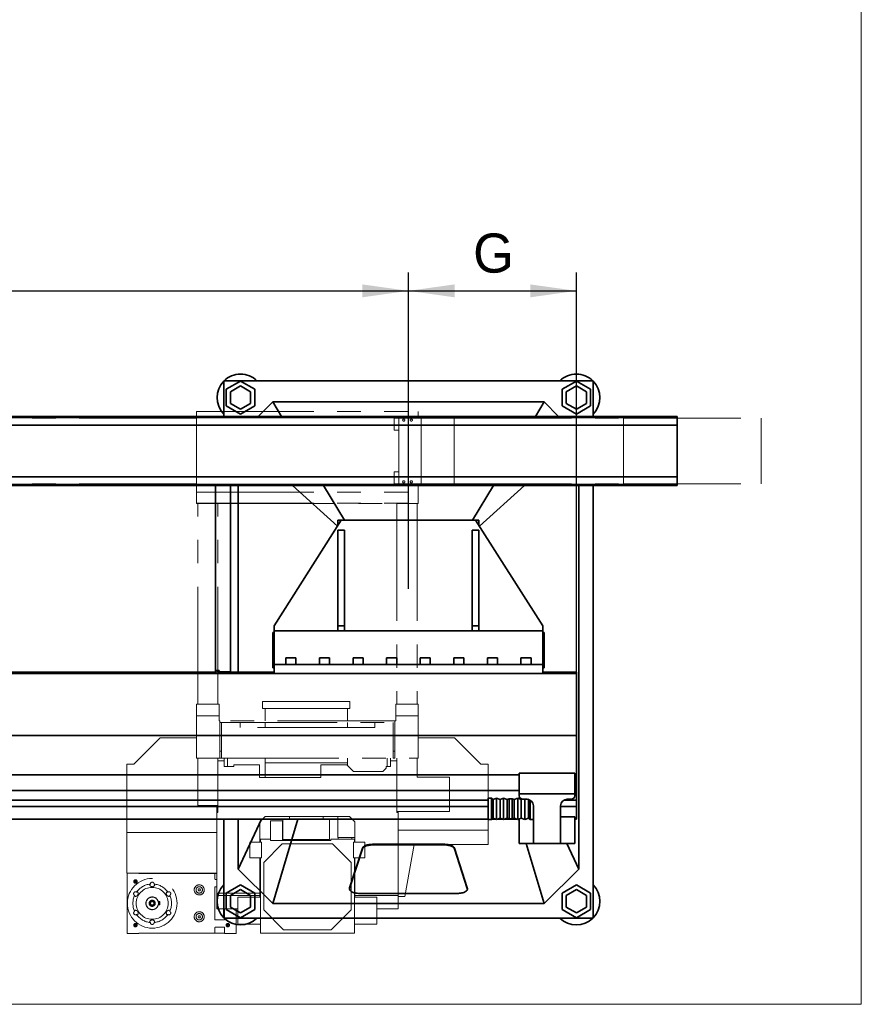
# Model space of a CAD drawing. Header units: millimetres. Extents: x 20 to 400, y 0 to 275.
# Tile 3 of 16: x 144 to 190, y 30 to 83. Entities that reach past the tile are written whole.
import ezdxf

# ---------------------------------------------------------------- set-up
doc = ezdxf.new("R2010")
doc.units = ezdxf.units.MM
doc.linetypes.add('SLD-Durchgehend', pattern=[0])
doc.linetypes.add('SLD-Phantom', pattern=[12.7, 6.35, -1.27, 1.27, -1.27, 1.27, -1.27])
doc.layers.add('KOPF', color=7, linetype='SLD-Durchgehend')
doc.styles.add('SLDTEXTSTYLE2', font='Gill Sans MT Pro Medium')
doc.dimstyles.new('SLDDIMSTYLE0', dxfattribs={"dimtxt": 1.924756, "dimasz": 2.5, "dimexe": 0, "dimexo": 0.0625, "dimgap": 0.481189, "dimtad": 1, "dimlfac": 55, "dimrnd": 1e-09, "dimzin": 12, "dimdsep": 46, "dimtxsty": 'SLDTEXTSTYLE2', "dimsah": 1, "dimcen": 0.09, "dimadec": 0, "dimazin": 3, "dimtfac": 1, "dimtofl": 0, "dimtmove": 0, "dimatfit": 3, "dimfxl": 1, "dimfrac": 2, "dimtolj": 1, "dimtzin": 12, "dimarcsym": 0})

# ---------------------------------------------------------------- blocks, each defined once
blk = doc.blocks.new('_D_12')
at = {"layer": 'KOPF', "color": 7}
for p, q in [((110.938, 52.486), (110.938, 69.626)), ((165.484, 52.486), (165.484, 69.626)), ((110.938, 68.626), (165.484, 68.626))]:
    blk.add_line(p, q, dxfattribs=at)
for points in [[(110.938, 68.626), (113.438, 68.276), (113.438, 68.976)], [(165.484, 68.626), (162.984, 68.976), (162.984, 68.276)]]:
    blk.add_solid(points, dxfattribs=at)
at = {"layer": 'KOPF', "color": 7, "insert": (136.477, 71.73), "char_height": 2.1167, "attachment_point": 1, "style": 'SLDTEXTSTYLE2'}
blk.add_mtext('H2', dxfattribs=at)
blk = doc.blocks.new('_D_13')
at = {"layer": 'KOPF', "color": 7}
for p, q in [((165.484, 52.486), (165.484, 69.626)), ((174.575, 47.977), (174.575, 69.626)), ((165.484, 68.626), (174.575, 68.626))]:
    blk.add_line(p, q, dxfattribs=at)
for points in [[(165.484, 68.626), (167.984, 68.276), (167.984, 68.976)], [(174.575, 68.626), (172.075, 68.976), (172.075, 68.276)]]:
    blk.add_solid(points, dxfattribs=at)
at = {"layer": 'KOPF', "color": 7, "insert": (168.985, 71.73), "char_height": 2.117, "attachment_point": 1, "style": 'SLDTEXTSTYLE2'}
blk.add_mtext('G', dxfattribs=at)

msp = doc.modelspace()

# ---------------------------------------------------------------- linework, layer by layer
at = {"color": 7, "linetype": 'SLD-Durchgehend', "lineweight": 35}
for p, q in [((175.48374, 63.7589), (155.48374, 63.7589)), ((155.48374, 63.7589), (155.48374, 61.83163)), ((156.39283, 63.74208), (155.6201, 63.29595)), ((156.39283, 63.47965), (155.84737, 63.16473)), ((157.16555, 63.29595), (156.39283, 63.74208)), ((156.93828, 63.16473), (156.39283, 63.47965)), ((174.57465, 63.74208), (173.80192, 63.29595)), ((174.57465, 63.47965), (174.02919, 63.16473)), ((175.34737, 63.29595), (174.57465, 63.74208)), ((175.1201, 63.16473), (174.57465, 63.47965)), ((175.48374, 61.83163), (175.48374, 63.7589)), ((155.6201, 63.29595), (155.6201, 62.40368)), ((155.84737, 63.16473), (155.84737, 62.53489)), ((156.93828, 62.53489), (156.93828, 63.16473)), ((157.16555, 62.40368), (157.16555, 63.29595)), ((173.80192, 63.29595), (173.80192, 62.40368)), ((174.02919, 63.16473), (174.02919, 62.53489)), ((175.1201, 62.53489), (175.1201, 63.16473)), ((175.34737, 62.40368), (175.34737, 63.29595)), ((155.6201, 62.40368), (156.39283, 61.95754)), ((155.84737, 62.53489), (156.39283, 62.21997)), ((156.39283, 62.21997), (156.93828, 62.53489)), ((156.39283, 61.95754), (157.16555, 62.40368)), ((158.13828, 62.61345), (157.35646, 61.83163)), ((158.61288, 61.83163), (158.13828, 62.61345)), ((172.82919, 62.61345), (158.13828, 62.61345)), ((172.35459, 61.83163), (172.82919, 62.61345)), ((173.61101, 61.83163), (172.82919, 62.61345)), ((173.80192, 62.40368), (174.57465, 61.95754)), ((174.02919, 62.53489), (174.57465, 62.21997)), ((174.57465, 62.21997), (175.1201, 62.53489)), ((174.57465, 61.95754), (175.34737, 62.40368)), ((180.02919, 61.83163), (69.68374, 61.83163)), ((180.02919, 61.77708), (69.83374, 61.77708)), ((180.02919, 61.3589), (124.97501, 61.3589)), ((180.02919, 61.77708), (180.02919, 61.83163)), ((180.02919, 61.3589), (180.02919, 61.77708)), ((180.02919, 58.5589), (180.02919, 61.3589)), ((180.02919, 58.14072), (69.83374, 58.14072)), ((180.02919, 58.5589), (124.97501, 58.5589)), ((180.02919, 58.14072), (180.02919, 58.5589)), ((180.02919, 58.08617), (180.02919, 58.14072)), ((180.02919, 58.08617), (69.68374, 58.08617)), ((155.02919, 48.06799), (155.02919, 58.08617)), ((155.84737, 58.08617), (155.84737, 47.99708)), ((156.26555, 58.08617), (156.26555, 47.97708)), ((161.6432, 55.89188), (159.2096, 58.08617)), ((162.02335, 56.21345), (160.88653, 58.08617)), ((168.94412, 56.21345), (170.08094, 58.08617)), ((169.32427, 55.89188), (171.75788, 58.08617)), ((174.70192, 37.32254), (174.70192, 58.08617)), ((175.48374, 34.66799), (175.48374, 58.08617)), ((161.84737, 56.21345), (158.21101, 50.48617)), ((161.66555, 56.21345), (161.66555, 55.92708)), ((161.84737, 56.21345), (161.66555, 56.21345)), ((169.1201, 56.21345), (161.84737, 56.21345)), ((172.75646, 50.48617), (169.1201, 56.21345)), ((169.30192, 56.21345), (169.1201, 56.21345)), ((169.30192, 55.92708), (169.30192, 56.21345)), ((162.02919, 55.66799), (161.66555, 55.66799)), ((161.66555, 55.66799), (161.66555, 50.48617)), ((162.02919, 55.66799), (162.02919, 50.48617)), ((169.30192, 55.66799), (168.93828, 55.66799)), ((168.93828, 55.66799), (168.93828, 50.48617)), ((169.30192, 55.66799), (169.30192, 50.48617)), ((158.13828, 50.12254), (158.13828, 49.84981)), ((158.21101, 50.12254), (158.13828, 50.12254)), ((158.21101, 50.48617), (158.21101, 50.21345)), ((158.21101, 50.21345), (172.75646, 50.21345)), ((158.21101, 49.8589), (158.21101, 50.21345)), ((162.02919, 50.48617), (161.66555, 50.48617)), ((161.66555, 50.48617), (161.66555, 50.21345)), ((162.02919, 50.48617), (162.02919, 50.21345)), ((169.30192, 50.48617), (168.93828, 50.48617)), ((168.93828, 50.48617), (168.93828, 50.21345)), ((169.30192, 50.48617), (169.30192, 50.21345)), ((172.75646, 50.21345), (172.75646, 50.48617)), ((172.75646, 50.21345), (172.75646, 49.8589)), ((172.82919, 50.12254), (172.75646, 50.12254)), ((172.82919, 50.12254), (172.82919, 49.84981)), ((158.13828, 49.84981), (158.13828, 48.48617)), ((158.21101, 49.8589), (158.21101, 48.39527)), ((172.75646, 49.8589), (172.75646, 48.39527)), ((172.82919, 49.84981), (172.82919, 48.48617)), ((158.84737, 48.7589), (158.84737, 48.39527)), ((158.84737, 48.7589), (159.39283, 48.7589)), ((159.39283, 48.39527), (159.39283, 48.7589)), ((160.66555, 48.7589), (160.66555, 48.39527)), ((160.66555, 48.7589), (161.21101, 48.7589)), ((161.21101, 48.39527), (161.21101, 48.7589)), ((162.48374, 48.7589), (162.48374, 48.39527)), ((162.48374, 48.7589), (163.02919, 48.7589)), ((163.02919, 48.39527), (163.02919, 48.7589)), ((164.30192, 48.7589), (164.30192, 48.39527)), ((164.30192, 48.7589), (164.84737, 48.7589)), ((164.84737, 48.39527), (164.84737, 48.7589)), ((166.1201, 48.7589), (166.1201, 48.39527)), ((166.1201, 48.7589), (166.66555, 48.7589)), ((166.66555, 48.39527), (166.66555, 48.7589)), ((167.93828, 48.7589), (167.93828, 48.39527)), ((167.93828, 48.7589), (168.48374, 48.7589)), ((168.48374, 48.39527), (168.48374, 48.7589)), ((169.75646, 48.7589), (169.75646, 48.39527)), ((169.75646, 48.7589), (170.30192, 48.7589)), ((170.30192, 48.39527), (170.30192, 48.7589)), ((171.57465, 48.7589), (171.57465, 48.39527)), ((171.57465, 48.7589), (172.1201, 48.7589)), ((172.1201, 48.39527), (172.1201, 48.7589)), ((155.05592, 47.97708), (118.21101, 47.97708)), ((155.19101, 48.06799), (155.02919, 48.06799)), ((155.02919, 48.06799), (155.02919, 48.06617)), ((155.1201, 48.06799), (155.1201, 48.06617)), ((155.23828, 48.06799), (155.19101, 48.06799)), ((155.19101, 47.99527), (155.23828, 47.99527)), ((155.23828, 47.99708), (155.23828, 48.06799)), ((155.84737, 47.99708), (155.23828, 47.99708)), ((155.23828, 47.99527), (155.23828, 47.90436)), ((155.23828, 47.99527), (155.84737, 47.99527)), ((155.48374, 47.99708), (155.48374, 47.99527)), ((155.84737, 47.99527), (155.84737, 47.90436)), ((158.21101, 47.97708), (155.84737, 47.97708)), ((158.13828, 48.48617), (158.13828, 48.21345)), ((158.21101, 48.21345), (158.13828, 48.21345)), ((172.75646, 48.39527), (158.21101, 48.39527)), ((158.21101, 48.39527), (158.21101, 47.90436)), ((172.75646, 48.39527), (172.75646, 47.90436)), ((172.82919, 48.21345), (172.75646, 48.21345)), ((174.57465, 47.97708), (172.75646, 47.97708)), ((172.82919, 48.48617), (172.82919, 48.21345)), ((174.57465, 47.97708), (174.57465, 47.90436)), ((118.21101, 47.90436), (155.19101, 47.90436)), ((155.19101, 47.90436), (155.23828, 47.90436)), ((155.23828, 47.90436), (155.84737, 47.90436)), ((155.84737, 47.90436), (158.21101, 47.90436)), ((172.75646, 47.90436), (158.21101, 47.90436)), ((172.75646, 47.90436), (174.57465, 47.90436)), ((174.57465, 47.43163), (174.57465, 47.90436)), ((174.57465, 44.5589), (174.57465, 47.43163)), ((174.57465, 44.5589), (69.68374, 44.5589)), ((174.57465, 44.5589), (174.57465, 42.41527)), ((171.48374, 42.41527), (73.46555, 42.41527)), ((171.48374, 42.51636), (174.48374, 42.51636)), ((171.48374, 41.38617), (171.48374, 42.51636)), ((174.48374, 41.38617), (174.48374, 42.51636)), ((174.57283, 42.41527), (174.48374, 42.41527)), ((174.57465, 42.41527), (174.57283, 42.41527)), ((174.57283, 41.56799), (174.57283, 42.41527)), ((174.57465, 42.41527), (174.57465, 41.56799)), ((171.48374, 41.56799), (73.46555, 41.56799)), ((73.46555, 41.05399), (169.79283, 41.05399)), ((169.97465, 41.15397), (169.79283, 41.15397)), ((169.79283, 40.00852), (169.79283, 41.15397)), ((170.06555, 41.09033), (169.97465, 41.15397)), ((169.97465, 40.00852), (169.97465, 41.15397)), ((170.25646, 41.15397), (170.06555, 41.09033)), ((170.06555, 40.07215), (170.06555, 41.09033)), ((170.44737, 41.09033), (170.25646, 41.15397)), ((170.25646, 40.00852), (170.25646, 41.15397)), ((170.63828, 41.15397), (170.44737, 41.09033)), ((170.44737, 40.07215), (170.44737, 41.09033)), ((170.82919, 41.09033), (170.63828, 41.15397)), ((170.63828, 40.00852), (170.63828, 41.15397)), ((170.93828, 41.1267), (170.82919, 41.09033)), ((170.82919, 40.07215), (170.82919, 41.09033)), ((171.10192, 41.1267), (170.93828, 41.1267)), ((170.93828, 40.03579), (170.93828, 41.1267)), ((171.21101, 41.09033), (171.10192, 41.1267)), ((171.10192, 40.03579), (171.10192, 41.1267)), ((171.40192, 41.15397), (171.21101, 41.09033)), ((171.21101, 40.07215), (171.21101, 41.09033)), ((171.59283, 41.09033), (171.40192, 41.15397)), ((171.40192, 40.00852), (171.40192, 41.15397)), ((171.48374, 41.38617), (174.48374, 41.38617)), ((171.48374, 41.28617), (171.48374, 41.38617)), ((171.64022, 41.10613), (171.59283, 41.09033)), ((171.59283, 40.07215), (171.59283, 41.09033)), ((171.88374, 41.10436), (171.66555, 41.10436)), ((171.78374, 40.00852), (171.78374, 41.10436)), ((171.97465, 41.09033), (171.95193, 41.0979)), ((171.97722, 41.09214), (171.97465, 41.09033)), ((171.97465, 40.07215), (171.97465, 41.09033)), ((172.06555, 40.00852), (172.06555, 41.05564)), ((173.89909, 41.05399), (174.57465, 41.05399)), ((174.08374, 41.10436), (174.30192, 41.10436)), ((174.57283, 41.56799), (174.48374, 41.56799)), ((174.48374, 41.28617), (174.48374, 41.38617)), ((174.57465, 41.56799), (174.57283, 41.56799)), ((174.57465, 41.56799), (174.57465, 41.05399)), ((174.57465, 40.70436), (174.57465, 41.05399)), ((169.79283, 40.70436), (73.46555, 40.70436)), ((172.24737, 40.61009), (172.24737, 40.74072)), ((172.24737, 40.01455), (172.24737, 40.61009)), ((173.7201, 40.61009), (173.7201, 40.74072)), ((174.57465, 40.70436), (173.7201, 40.70436)), ((173.7201, 40.01455), (173.7201, 40.61009)), ((174.57283, 40.02254), (174.57283, 40.70436)), ((169.79283, 40.02254), (73.46555, 40.02254)), ((155.48374, 40.02254), (155.48374, 34.66799)), ((157.53019, 40.02254), (156.26555, 37.32254)), ((156.26555, 40.02254), (156.26555, 37.32254)), ((159.49749, 40.02254), (158.13828, 35.44981)), ((169.79283, 40.00852), (169.97465, 40.00852)), ((169.97465, 40.00852), (170.06555, 40.07215)), ((170.21439, 40.02254), (169.99468, 40.02254)), ((170.06555, 40.07215), (170.25646, 40.00852)), ((170.25646, 40.00852), (170.44737, 40.07215)), ((170.59621, 40.02254), (170.29853, 40.02254)), ((170.44737, 40.07215), (170.63828, 40.00852)), ((170.63828, 40.00852), (170.82919, 40.07215)), ((171.35985, 40.02254), (170.68035, 40.02254)), ((170.82919, 40.07215), (170.93828, 40.03579)), ((170.93828, 40.03579), (171.10192, 40.03579)), ((171.10192, 40.03579), (171.21101, 40.07215)), ((171.21101, 40.07215), (171.40192, 40.00852)), ((171.40192, 40.00852), (171.59283, 40.07215)), ((171.48374, 40.02254), (171.44399, 40.02254)), ((171.46999, 40.02254), (171.48374, 39.97628)), ((171.48374, 38.71053), (171.48374, 40.03579)), ((171.59283, 40.07215), (171.78374, 40.00852)), ((171.78374, 40.00852), (171.97465, 40.07215)), ((171.97465, 40.07215), (172.06555, 40.00852)), ((172.06555, 40.00852), (172.24737, 40.00852)), ((172.24737, 38.84201), (172.24737, 40.01455)), ((173.7201, 40.14082), (174.08374, 40.14082)), ((173.7201, 38.84201), (173.7201, 40.01455)), ((174.08374, 40.14082), (174.30192, 40.14082)), ((174.30192, 40.14082), (174.48374, 40.14082)), ((174.48374, 40.14082), (174.48374, 38.71053)), ((174.57283, 40.02254), (174.48374, 40.02254)), ((162.99337, 38.45782), (162.29834, 36.30571)), ((162.99337, 38.42508), (162.29834, 36.27297)), ((167.43395, 38.66215), (163.53352, 38.66215)), ((167.43395, 38.62941), (163.53352, 38.62941)), ((168.66914, 36.30571), (167.9741, 38.45782)), ((168.66914, 36.27297), (167.9741, 38.42508)), ((171.66555, 38.71053), (171.48374, 38.71053)), ((171.66555, 38.71053), (171.88374, 38.71053)), ((171.85997, 38.71053), (172.82919, 35.44981)), ((172.24737, 38.71053), (171.88374, 38.71053)), ((172.24737, 38.71053), (172.24737, 38.84201)), ((172.24737, 38.71053), (173.7201, 38.71053)), ((173.7201, 38.71053), (173.7201, 38.84201)), ((174.08374, 38.71053), (173.7201, 38.71053)), ((174.0518, 38.71053), (174.70192, 37.32254)), ((174.30192, 38.71053), (174.08374, 38.71053)), ((174.48374, 38.71053), (174.30192, 38.71053)), ((156.26555, 37.32254), (158.13828, 35.44981)), ((172.82919, 35.44981), (174.70192, 37.32254)), ((156.39283, 36.46935), (155.6201, 36.02322)), ((157.16555, 36.02322), (156.39283, 36.46935)), ((162.29303, 36.27268), (162.29303, 36.23994)), ((168.67444, 36.23994), (168.67444, 36.27268)), ((174.57465, 36.46935), (173.80192, 36.02322)), ((175.34737, 36.02322), (174.57465, 36.46935)), ((155.6201, 36.02322), (155.6201, 35.13095)), ((156.39283, 36.20692), (155.84737, 35.892)), ((155.84737, 35.892), (155.84737, 35.26217)), ((156.93828, 35.892), (156.39283, 36.20692)), ((156.93828, 35.26217), (156.93828, 35.892)), ((157.16555, 35.13095), (157.16555, 36.02322)), ((162.83848, 36.00257), (168.12899, 36.00257)), ((173.80192, 36.02322), (173.80192, 35.13095)), ((174.57465, 36.20692), (174.02919, 35.892)), ((174.02919, 35.892), (174.02919, 35.26217)), ((175.1201, 35.892), (174.57465, 36.20692)), ((175.1201, 35.26217), (175.1201, 35.892)), ((175.34737, 35.13095), (175.34737, 36.02322)), ((155.84737, 35.26217), (156.39283, 34.94725)), ((156.39283, 34.94725), (156.93828, 35.26217)), ((158.13828, 35.44981), (172.82919, 35.44981)), ((174.02919, 35.26217), (174.57465, 34.94725)), ((174.57465, 34.94725), (175.1201, 35.26217)), ((155.48374, 34.66799), (175.48374, 34.66799)), ((155.6201, 35.13095), (156.39283, 34.68482)), ((156.39283, 34.68482), (157.16555, 35.13095)), ((173.80192, 35.13095), (174.57465, 34.68482)), ((174.57465, 34.68482), (175.34737, 35.13095))]:
    msp.add_line(p, q, dxfattribs=at)
at = {"color": 7, "linetype": 'SLD-Phantom', "lineweight": 18}
for p, q in [((154.01101, 62.10254), (166.01101, 62.10254)), ((154.01101, 57.73499), (154.01101, 62.10254)), ((166.01101, 61.81345), (166.01101, 62.10254)), ((154.01101, 61.74072), (129.13828, 61.74072)), ((166.16101, 61.81345), (164.70646, 61.81345)), ((164.70646, 61.74072), (164.70646, 61.81345)), ((166.16101, 61.74072), (164.70646, 61.74072)), ((164.70646, 61.08617), (164.70646, 61.74072)), ((164.95646, 58.17708), (164.95646, 61.74072)), ((166.16101, 61.74072), (166.16101, 61.81345)), ((166.17483, 61.74072), (166.16101, 61.74072)), ((166.17483, 58.17708), (166.17483, 61.74072)), ((166.17483, 61.74072), (167.9645, 61.74072)), ((167.9645, 58.17708), (167.9645, 61.74072)), ((167.9645, 61.74072), (177.1325, 61.74072)), ((177.1325, 58.17708), (177.1325, 61.74072)), ((177.1325, 61.74072), (184.57501, 61.74072)), ((184.57501, 58.17708), (184.57501, 61.74072)), ((164.95646, 61.08617), (164.70646, 61.08617)), ((164.95646, 58.83163), (164.70646, 58.83163)), ((164.70646, 58.17708), (164.70646, 58.83163)), ((154.01101, 58.17708), (129.13828, 58.17708)), ((166.16101, 58.17708), (164.70646, 58.17708)), ((164.70646, 58.10436), (164.70646, 58.17708)), ((166.16101, 58.10436), (166.16101, 58.17708)), ((166.17483, 58.17708), (166.16101, 58.17708)), ((166.17483, 58.17708), (167.9645, 58.17708)), ((167.9645, 58.17708), (177.1325, 58.17708)), ((177.1325, 58.17708), (184.57501, 58.17708)), ((154.01101, 57.73499), (166.01101, 57.73499)), ((154.01101, 57.12558), (154.01101, 57.73499)), ((166.16101, 58.10436), (164.70646, 58.10436)), ((166.01101, 57.73499), (166.01101, 58.10436)), ((166.01101, 57.12558), (166.01101, 57.73499)), ((154.01101, 57.12558), (166.01101, 57.12558)), ((154.01101, 57.10676), (154.01101, 57.12558)), ((154.01101, 57.10676), (154.07465, 57.10676)), ((154.07465, 57.10676), (155.16555, 57.10676)), ((154.07465, 46.25673), (154.07465, 57.10676)), ((155.16555, 46.25673), (155.16555, 57.10676)), ((155.16555, 57.10676), (164.85646, 57.10676)), ((164.85646, 57.10676), (165.94737, 57.10676)), ((164.85646, 57.10676), (164.85646, 46.25673)), ((165.94737, 57.10676), (165.94737, 46.25673)), ((165.94737, 57.10676), (166.01101, 57.10676)), ((166.01101, 57.10676), (166.01101, 57.12558)), ((157.58668, 46.39708), (157.58668, 46.01527)), ((157.58668, 46.39708), (162.31396, 46.39708)), ((162.31396, 46.39708), (162.31396, 46.01527)), ((154.01101, 45.62518), (154.01101, 46.25673)), ((154.01101, 46.25673), (155.22919, 46.25673)), ((155.22919, 45.62518), (155.22919, 46.25673)), ((157.58668, 46.01527), (162.31396, 46.01527)), ((157.72305, 46.01527), (157.72305, 45.34617)), ((162.17759, 45.34617), (162.17759, 46.01527)), ((164.79283, 46.25673), (164.79283, 45.62518)), ((164.79283, 46.25673), (166.01101, 46.25673)), ((166.01101, 45.62518), (166.01101, 46.25673)), ((154.01101, 43.3189), (154.01101, 45.62518)), ((154.01101, 45.62518), (155.22919, 45.62518)), ((155.22919, 45.34617), (155.22919, 45.62518)), ((155.27465, 45.34617), (155.22919, 45.34617)), ((164.74737, 45.34617), (155.27465, 45.34617)), ((155.27465, 45.34617), (155.27465, 45.25527)), ((164.74737, 45.25527), (164.74737, 45.34617)), ((164.79283, 45.34617), (164.74737, 45.34617)), ((164.79283, 45.62518), (164.79283, 45.34617)), ((164.79283, 45.62518), (166.01101, 45.62518)), ((166.01101, 43.3189), (166.01101, 45.62518)), ((155.27465, 45.25527), (164.74737, 45.25527)), ((155.27465, 45.25527), (155.27465, 43.70981)), ((155.36555, 45.25527), (155.36555, 43.70981)), ((156.36555, 44.98254), (156.36555, 45.25527)), ((163.65646, 44.98254), (156.36555, 44.98254)), ((157.72305, 45.25527), (157.72305, 44.98254)), ((162.17759, 44.98254), (162.17759, 45.25527)), ((163.65646, 45.25527), (163.65646, 44.98254)), ((164.65646, 43.70981), (164.65646, 45.25527)), ((164.74737, 45.25527), (164.74737, 43.70981)), ((150.61101, 42.99527), (152.04737, 44.43163)), ((154.01101, 44.43163), (152.04737, 44.43163)), ((167.97465, 44.43163), (166.01101, 44.43163)), ((167.97465, 44.43163), (169.41101, 42.99527)), ((154.01101, 43.3189), (155.27465, 43.3189)), ((154.07465, 40.7589), (154.07465, 43.3189)), ((155.16555, 40.7589), (155.16555, 43.3189)), ((155.16555, 40.37708), (155.16555, 43.18799)), ((155.51101, 43.18799), (155.16555, 43.18799)), ((155.36555, 43.70981), (155.27465, 43.70981)), ((155.27465, 43.70981), (155.27465, 43.3189)), ((155.36555, 43.3189), (155.27465, 43.3189)), ((155.36555, 43.70981), (155.36555, 43.3189)), ((155.36555, 43.3189), (166.01101, 43.3189)), ((155.51101, 43.18799), (155.51101, 43.3189)), ((155.51101, 43.18799), (155.51101, 42.86981)), ((155.68374, 42.86981), (155.68374, 43.3189)), ((157.72305, 43.3189), (157.72305, 43.06436)), ((162.17759, 43.3189), (162.17759, 43.06436)), ((164.33828, 43.3189), (164.33828, 42.86981)), ((164.51101, 43.3189), (164.51101, 43.18799)), ((164.85646, 43.18799), (164.51101, 43.18799)), ((164.51101, 42.86981), (164.51101, 43.18799)), ((164.74737, 43.70981), (164.65646, 43.70981)), ((164.65646, 43.31931), (164.65646, 43.70981)), ((164.74737, 43.31931), (164.65646, 43.31931)), ((164.74737, 43.70981), (164.74737, 43.31931)), ((164.85646, 43.3189), (164.85646, 40.43163)), ((164.85646, 43.18799), (164.85646, 40.37708)), ((165.94737, 43.3189), (165.94737, 42.30436)), ((150.22919, 39.30436), (150.22919, 42.99527)), ((150.22919, 42.99527), (150.61101, 42.99527)), ((155.51101, 42.86981), (156.02919, 42.86981)), ((156.02919, 42.86981), (156.02919, 42.96072)), ((156.02919, 42.96072), (157.41871, 42.96072)), ((157.41871, 42.96072), (157.41871, 42.28799)), ((157.72305, 43.06436), (157.72305, 42.28799)), ((157.72305, 43.06436), (159.95032, 43.06436)), ((159.95032, 43.06436), (162.17759, 43.06436)), ((160.74412, 42.28799), (160.74412, 42.96072)), ((160.74412, 42.96072), (162.15015, 42.96072)), ((162.15015, 42.96072), (162.51379, 42.59708)), ((162.17759, 42.93328), (162.17759, 43.06436)), ((164.10192, 42.59708), (164.28374, 42.7789)), ((164.28374, 42.7789), (164.28374, 42.86981)), ((164.28374, 42.86981), (164.51101, 42.86981)), ((169.41101, 42.99527), (169.79283, 42.99527)), ((169.79283, 39.42254), (169.79283, 42.99527)), ((157.41871, 42.28799), (160.74412, 42.28799)), ((162.51379, 42.59708), (164.10192, 42.59708)), ((167.71101, 42.30436), (165.94737, 42.30436)), ((167.71101, 42.30436), (167.71101, 40.43163)), ((154.07465, 40.7589), (155.16555, 40.7589)), ((155.10192, 40.7589), (155.10192, 40.37708)), ((155.10192, 36.01345), (155.10192, 40.37708)), ((155.10192, 40.37708), (155.16555, 40.37708)), ((157.72919, 40.16436), (157.43828, 39.87345)), ((162.29283, 40.16436), (157.72919, 40.16436)), ((158.68374, 40.01345), (158.68374, 38.92254)), ((158.68374, 40.01345), (161.2169, 40.01345)), ((159.04123, 40.16436), (159.04123, 40.01345)), ((160.85941, 40.01345), (160.85941, 40.16436)), ((161.2169, 38.92254), (161.2169, 40.01345)), ((161.65646, 39.03708), (161.65646, 40.16436)), ((162.58374, 39.87345), (162.29283, 40.16436)), ((167.71101, 40.43163), (164.85646, 40.43163)), ((164.85646, 40.37708), (164.9201, 40.37708)), ((164.9201, 40.37708), (164.9201, 40.43163)), ((164.9201, 36.01345), (164.9201, 40.37708)), ((157.43828, 39.87345), (157.43828, 38.77345)), ((158.01101, 39.93708), (158.65646, 39.93708)), ((158.01101, 38.86436), (158.01101, 39.93708)), ((158.65646, 39.93708), (158.65646, 38.86436)), ((162.58374, 38.77345), (162.58374, 39.87345)), ((150.22919, 39.30436), (155.10192, 39.30436)), ((150.22919, 39.30436), (150.22919, 37.10436)), ((158.01101, 38.93708), (157.46555, 38.93708)), ((157.46555, 38.93708), (157.46555, 38.77345)), ((158.01101, 38.86436), (158.01101, 38.93708)), ((158.68374, 38.92254), (161.2169, 38.92254)), ((162.55646, 38.93708), (161.28374, 38.93708)), ((161.28374, 38.93708), (161.28374, 38.86436)), ((162.58374, 39.03708), (161.65646, 39.03708)), ((161.68374, 39.03708), (161.68374, 38.93708)), ((162.41101, 38.93708), (162.41101, 39.03708)), ((162.55646, 38.77345), (162.55646, 38.93708)), ((169.79283, 39.42254), (164.9201, 39.42254)), ((169.79283, 38.6589), (169.79283, 39.42254)), ((156.89283, 37.92617), (156.89283, 38.77345)), ((156.89283, 38.77345), (157.52192, 38.77345)), ((157.46555, 38.77345), (157.52192, 38.77345)), ((157.52192, 38.77345), (157.52192, 37.92617)), ((158.65383, 38.68254), (157.64737, 37.67608)), ((161.28374, 38.86436), (158.01101, 38.86436)), ((158.65646, 38.86436), (158.01101, 38.86436)), ((161.36818, 38.68254), (158.65383, 38.68254)), ((162.37465, 37.67608), (161.36818, 38.68254)), ((162.5001, 38.77345), (162.55646, 38.77345)), ((162.5001, 37.92617), (162.5001, 38.77345)), ((162.5001, 38.77345), (163.12919, 38.77345)), ((163.12919, 38.77345), (163.12919, 37.92617)), ((165.79421, 38.6589), (165.29568, 35.83163)), ((169.79283, 38.6589), (165.79421, 38.6589)), ((157.52192, 37.92617), (156.89283, 37.92617)), ((157.43828, 37.92617), (157.43828, 36.01345)), ((157.52192, 37.92617), (157.46555, 37.92617)), ((157.46555, 37.92617), (157.46555, 33.84617)), ((162.55646, 37.92617), (162.5001, 37.92617)), ((163.12919, 37.92617), (162.5001, 37.92617)), ((162.55646, 33.84617), (162.55646, 37.92617)), ((162.58374, 36.01345), (162.58374, 37.92617)), ((157.64737, 37.67608), (157.64737, 35.10718)), ((162.37465, 35.10718), (162.37465, 37.67608)), ((155.10192, 37.10436), (150.22919, 37.10436)), ((150.24737, 37.10436), (150.24737, 33.83163)), ((150.88374, 37.08617), (150.88374, 37.10436)), ((150.88374, 37.08617), (155.00646, 37.08617)), ((152.16101, 37.10436), (152.16101, 37.08617)), ((155.00646, 37.08617), (155.00646, 36.77708)), ((155.10192, 37.08617), (155.00646, 37.08617)), ((150.63635, 36.71538), (150.6774, 36.67433)), ((150.6774, 36.62529), (150.64737, 36.59527)), ((150.75646, 36.59527), (150.64737, 36.59527)), ((150.72644, 36.67433), (150.75646, 36.70436)), ((150.75646, 36.59527), (150.72644, 36.62529)), ((150.75646, 36.70436), (150.75646, 36.59527)), ((150.75646, 36.59527), (150.75646, 36.57482)), ((150.75646, 36.59527), (150.76153, 36.5902)), ((150.77691, 36.59527), (150.75646, 36.59527)), ((150.76153, 36.5902), (150.75646, 36.57482)), ((150.76153, 36.5902), (150.77691, 36.59527)), ((154.12497, 36.24981), (154.09348, 36.19527)), ((154.18796, 36.24981), (154.12497, 36.24981)), ((154.21945, 36.19527), (154.18796, 36.24981)), ((155.00646, 36.77708), (155.01101, 36.77708)), ((155.00646, 36.3589), (155.10192, 36.3589)), ((155.00646, 34.57708), (155.00646, 36.3589)), ((155.01101, 36.77708), (155.01101, 36.7589)), ((155.01101, 36.7589), (155.10192, 36.7589)), ((154.09348, 36.19527), (154.12497, 36.14072)), ((154.12497, 36.14072), (154.18796, 36.14072)), ((154.18796, 36.14072), (154.21945, 36.19527)), ((157.43828, 36.01345), (155.10192, 36.01345)), ((155.10192, 36.01345), (155.10192, 35.88617)), ((157.43828, 35.88617), (155.10192, 35.88617)), ((155.10192, 35.88617), (155.10192, 35.17708)), ((156.24919, 35.80072), (156.24919, 34.34617)), ((157.46555, 35.80072), (156.24919, 35.80072)), ((157.43828, 36.01345), (157.43828, 35.88617)), ((157.43828, 35.88617), (157.43828, 35.80072)), ((163.77283, 35.80072), (162.55646, 35.80072)), ((164.9201, 36.01345), (162.58374, 36.01345)), ((162.58374, 35.88617), (162.58374, 36.01345)), ((164.9201, 35.88617), (162.58374, 35.88617)), ((162.58374, 35.80072), (162.58374, 35.88617)), ((163.77283, 34.34617), (163.77283, 35.80072)), ((164.9201, 35.88617), (164.9201, 36.01345)), ((164.9201, 35.17708), (164.9201, 35.88617)), ((165.29568, 35.83163), (164.9201, 35.83163)), ((152.01646, 35.5589), (151.94429, 35.5589)), ((151.94429, 35.37708), (152.01646, 35.37708)), ((152.01646, 35.37708), (152.01646, 35.5589)), ((154.12497, 34.79527), (154.09348, 34.74072)), ((154.09348, 34.74072), (154.12497, 34.68617)), ((154.18796, 34.79527), (154.12497, 34.79527)), ((154.12497, 34.68617), (154.18796, 34.68617)), ((154.21945, 34.74072), (154.18796, 34.79527)), ((154.18796, 34.68617), (154.21945, 34.74072)), ((156.24919, 35.17708), (155.10192, 35.17708)), ((155.52465, 34.57708), (155.52465, 35.17708)), ((156.15646, 35.17708), (156.15646, 33.83163)), ((157.64737, 35.10718), (158.72656, 34.02799)), ((161.29546, 34.02799), (162.37465, 35.10718)), ((164.9201, 35.17708), (163.77283, 35.17708)), ((150.6774, 34.26166), (150.63635, 34.22061)), ((150.64737, 34.34072), (150.6774, 34.31069)), ((150.64737, 34.34072), (150.75646, 34.34072)), ((150.72644, 34.31069), (150.75646, 34.34072)), ((150.75646, 34.23163), (150.72644, 34.26166)), ((150.75646, 34.36116), (150.76153, 34.34578)), ((150.75646, 34.36116), (150.75646, 34.34072)), ((150.76153, 34.34578), (150.75646, 34.34072)), ((150.75646, 34.34072), (150.77691, 34.34072)), ((150.75646, 34.34072), (150.75646, 34.23163)), ((150.77691, 34.34072), (150.76153, 34.34578)), ((155.00646, 34.57708), (155.52465, 34.57708)), ((155.01101, 34.1589), (155.00646, 34.1589)), ((155.00646, 34.1589), (155.00646, 33.84981)), ((155.5201, 34.17708), (155.01101, 34.17708)), ((155.01101, 34.17708), (155.01101, 34.1589)), ((155.5201, 34.1589), (155.5201, 34.17708)), ((155.52465, 34.1589), (155.5201, 34.1589)), ((155.52465, 33.83163), (155.52465, 34.1589)), ((155.64231, 34.34578), (155.62693, 34.34072)), ((155.62693, 34.34072), (155.64737, 34.34072)), ((155.63635, 34.25105), (155.62693, 34.23163)), ((155.64231, 34.34578), (155.64737, 34.36116)), ((155.64737, 34.34072), (155.64231, 34.34578)), ((155.64737, 34.34072), (155.64737, 34.36116)), ((155.64737, 34.34072), (155.75646, 34.34072)), ((155.64737, 34.23163), (155.64737, 34.34072)), ((155.64737, 34.34072), (155.6774, 34.31069)), ((155.6774, 34.26166), (155.64737, 34.23163)), ((155.72644, 34.31069), (155.75646, 34.34072)), ((155.76749, 34.22061), (155.72644, 34.26166)), ((156.24919, 34.34617), (157.46555, 34.34617)), ((162.55646, 34.34617), (163.77283, 34.34617)), ((150.24737, 33.83163), (150.88374, 33.83163)), ((150.88374, 33.84981), (155.00646, 33.84981)), ((150.88374, 33.84981), (150.88374, 33.83163)), ((155.52465, 33.84981), (155.00646, 33.84981)), ((155.52465, 33.83163), (156.15646, 33.83163)), ((157.46555, 33.84617), (162.55646, 33.84617)), ((158.72656, 34.02799), (161.29546, 34.02799))]:
    msp.add_line(p, q, dxfattribs=at)
at = {"color": 7, "linetype": 'SLD-Durchgehend', "lineweight": 35, "flags": 128}
for points in [[(163.53352, 38.66215), (163.47359, 38.66071), (163.41439, 38.65642), (163.35663, 38.64932), (163.30101, 38.6395), (163.24821, 38.62709), (163.19886, 38.61222), (163.15356, 38.59508), (163.11287, 38.57589), (163.07726, 38.55486), (163.04719, 38.53226), (163.02299, 38.50836), (163.00499, 38.48344), (162.99337, 38.45782)], [(163.53352, 38.62941), (163.47359, 38.62797), (163.41439, 38.62368), (163.35663, 38.61658), (163.30101, 38.60676), (163.24821, 38.59435), (163.19886, 38.57948), (163.15356, 38.56234), (163.11287, 38.54315), (163.07726, 38.52212), (163.04719, 38.49952), (163.02299, 38.47562), (163.00499, 38.4507), (162.99337, 38.42508)], [(167.9741, 38.45782), (167.96249, 38.48344), (167.94448, 38.50836), (167.92029, 38.53226), (167.89021, 38.55486), (167.8546, 38.57589), (167.81391, 38.59508), (167.76861, 38.61222), (167.71926, 38.62709), (167.66646, 38.6395), (167.61084, 38.64932), (167.55308, 38.65642), (167.49388, 38.66071), (167.43395, 38.66215)], [(167.9741, 38.42508), (167.96249, 38.4507), (167.94448, 38.47562), (167.92029, 38.49952), (167.89021, 38.52212), (167.8546, 38.54315), (167.81391, 38.56234), (167.76861, 38.57948), (167.71926, 38.59435), (167.66646, 38.60676), (167.61084, 38.61658), (167.55308, 38.62368), (167.49388, 38.62797), (167.43395, 38.62941)], [(162.29834, 36.30571), (162.29321, 36.27875), (162.29303, 36.27268)], [(162.29834, 36.27297), (162.29321, 36.24601), (162.29516, 36.21897), (162.30417, 36.19221), (162.32012, 36.16606), (162.3428, 36.14087), (162.37192, 36.11697), (162.4071, 36.09467), (162.44788, 36.07426), (162.49374, 36.05599), (162.54407, 36.04012), (162.59823, 36.02684), (162.65551, 36.01632), (162.71516, 36.00872), (162.77642, 36.00411), (162.83848, 36.00257)], [(168.12899, 36.00257), (168.19105, 36.00411), (168.25231, 36.00872), (168.31196, 36.01632), (168.36924, 36.02684), (168.4234, 36.04012), (168.47373, 36.05599), (168.51959, 36.07426), (168.56037, 36.09467), (168.59555, 36.11697), (168.62467, 36.14087), (168.64735, 36.16606), (168.6633, 36.19221), (168.67231, 36.21897), (168.67427, 36.24601), (168.66914, 36.27297)], [(168.67444, 36.27268), (168.67427, 36.27875), (168.66914, 36.30571)]]:
    msp.add_lwpolyline(points, dxfattribs=at)
at = {"color": 7, "linetype": 'SLD-Phantom', "lineweight": 18}
for centre, radius in [((165.22919, 61.63163), 0.05909), ((165.63828, 61.63163), 0.05909), ((165.22919, 58.28617), 0.05909), ((165.63828, 58.28617), 0.05909), ((151.61101, 35.46799), 1.34545), ((150.70192, 36.64981), 0.09273), ((151.61101, 35.46799), 0.86364), ((154.15646, 36.19527), 0.27273), ((154.15646, 36.19527), 0.17273), ((151.61101, 35.46799), 0.33636), ((151.61101, 35.46799), 0.16455), ((151.61101, 35.46799), 0.11818), ((151.61101, 35.46799), 0.09273), ((154.15646, 34.74072), 0.27273), ((154.15646, 34.74072), 0.17273), ((150.70192, 34.28617), 0.09273), ((155.70192, 34.28617), 0.09273)]:
    msp.add_circle(centre, radius, dxfattribs=at)
at = {"color": 7, "linetype": 'SLD-Durchgehend', "lineweight": 35}
for centre, radius, start, end in [((156.39283, 62.84981), 1.27273, 90, 134.415309), ((156.39283, 62.84981), 1.27273, 45.584691, 90), ((174.57465, 62.84981), 1.27273, 90, 134.415309), ((174.57465, 62.84981), 1.27273, 45.584691, 90), ((156.39283, 62.84981), 1.27273, 135.584691, 224.415309), ((174.57465, 62.84981), 1.27273, 315.584691, 44.415309), ((155.19101, 48.06617), 0.16182, 180, 270), ((155.19101, 48.06617), 0.07091, 180, 270), ((171.66555, 41.28617), 0.18182, 180, 270), ((171.88374, 40.74072), 0.36364, 0, 90), ((174.08374, 40.74072), 0.36364, 90, 180), ((174.30192, 41.28617), 0.18182, 270, 0), ((156.39283, 35.57708), 1.27273, 135.584691, 224.415309), ((174.57465, 35.57708), 1.27273, 315.584691, 44.415309), ((156.39283, 35.57708), 1.27273, 225.584691, 314.415309), ((174.57465, 35.57708), 1.27273, 225.584691, 314.415309)]:
    msp.add_arc(centre, radius, start, end, dxfattribs=at)
at = {"color": 7, "linetype": 'SLD-Phantom', "lineweight": 18}
for centre, radius, start, end in [((151.61101, 35.46799), 1.04545, 95.482557, 144.517443), ((151.61101, 36.51345), 0.14545, 183.989015, 356.010985), ((151.61101, 36.51345), 0.1, 357.258721, 182.741279), ((151.61101, 35.46799), 1.04545, 35.482557, 84.517443), ((151.61101, 35.46799), 1.04545, 155.482557, 204.517443), ((150.70562, 35.99072), 0.1, 57.258721, 242.741279), ((150.70562, 35.99072), 0.14545, 243.989015, 56.010985), ((151.61101, 35.46799), 0.34545, 15.257523, 344.742477), ((152.5164, 35.99072), 0.14545, 123.989015, 296.010985), ((152.5164, 35.99072), 0.1, 297.258721, 122.741279), ((151.61101, 35.46799), 1.04545, 335.482557, 24.517443), ((151.61101, 35.46799), 0.36364, 345.522488, 14.477512), ((151.61101, 35.46799), 0.38182, 346.225853, 13.774147), ((150.70562, 34.94527), 0.1, 117.258721, 302.741279), ((150.70562, 34.94527), 0.14545, 303.989015, 116.010985), ((151.61101, 35.46799), 1.04545, 215.482557, 264.517443), ((151.61101, 35.46799), 1.04545, 275.482557, 324.517443), ((152.5164, 34.94527), 0.14545, 63.989015, 236.010985), ((152.5164, 34.94527), 0.1, 237.258721, 62.741279), ((151.61101, 34.42254), 0.14545, 3.989015, 176.010985), ((151.61101, 34.42254), 0.1, 177.258721, 2.741279)]:
    msp.add_arc(centre, radius, start, end, dxfattribs=at)
for points, knots in [([(150.64737, 36.59527), (150.65351, 36.59189), (150.66015, 36.58823), (150.66632, 36.58453), (150.6668, 36.58424)], [0, 0, 0, 0, 0.92304342, 1, 1, 1, 1]), ([(150.6668, 36.58424), (150.66199, 36.58162), (150.65566, 36.57818), (150.64898, 36.57547), (150.64737, 36.57482)], [0, 0, 0, 0, 0.76006094, 1, 1, 1, 1]), ([(150.6668, 36.58424), (150.67393, 36.58314), (150.69654, 36.57964), (150.7208, 36.58127), (150.73657, 36.58416), (150.73704, 36.58424)], [0, 0, 0, 0, 0.30917904, 0.97961458, 1, 1, 1, 1]), ([(150.6774, 36.67433), (150.67586, 36.66943), (150.67257, 36.65893), (150.67238, 36.64152), (150.67576, 36.6306), (150.6774, 36.62529)], [0, 0, 0, 0, 0.31043424, 0.66514498, 1, 1, 1, 1]), ([(150.6774, 36.67433), (150.67898, 36.67487), (150.68631, 36.67738), (150.70053, 36.67999), (150.71583, 36.67789), (150.72403, 36.67514), (150.72644, 36.67433)], [0, 0, 0, 0, 0.10232089, 0.47295182, 0.84501059, 1, 1, 1, 1]), ([(150.72644, 36.62529), (150.7244, 36.6246), (150.71672, 36.62201), (150.7022, 36.61967), (150.68746, 36.6219), (150.6796, 36.62455), (150.6774, 36.62529)], [0, 0, 0, 0, 0.13125022, 0.49433489, 0.85841379, 1, 1, 1, 1]), ([(150.72644, 36.62529), (150.72801, 36.63033), (150.73133, 36.64096), (150.7314, 36.65837), (150.72805, 36.66915), (150.72644, 36.67433)], [0, 0, 0, 0, 0.31862572, 0.67281822, 1, 1, 1, 1]), ([(150.73704, 36.58424), (150.74185, 36.58704), (150.74818, 36.59073), (150.75486, 36.59439), (150.75646, 36.59527)], [0, 0, 0, 0, 0.76006094, 1, 1, 1, 1]), ([(150.75646, 36.57482), (150.75033, 36.57744), (150.74369, 36.58028), (150.73752, 36.58396), (150.73704, 36.58424)], [0, 0, 0, 0, 0.92304342, 1, 1, 1, 1]), ([(150.75646, 36.70436), (150.75925, 36.69929), (150.76291, 36.69263), (150.76661, 36.68641), (150.76749, 36.68493)], [0, 0, 0, 0, 0.76177759, 1, 1, 1, 1]), ([(150.76749, 36.61469), (150.76471, 36.60993), (150.76103, 36.60361), (150.75737, 36.59692), (150.75646, 36.59527)], [0, 0, 0, 0, 0.75221046, 1, 1, 1, 1]), ([(150.76749, 36.68493), (150.76883, 36.68729), (150.7724, 36.69354), (150.77517, 36.7002), (150.77691, 36.70436)], [0, 0, 0, 0, 0.37634964, 1, 1, 1, 1]), ([(150.76749, 36.68493), (150.76853, 36.67828), (150.77194, 36.65652), (150.77064, 36.63225), (150.76772, 36.61598), (150.76749, 36.61469)], [0, 0, 0, 0, 0.28844127, 0.94353931, 1, 1, 1, 1]), ([(150.77691, 36.59527), (150.7742, 36.60158), (150.77136, 36.60822), (150.76767, 36.61438), (150.76749, 36.61469)], [0, 0, 0, 0, 0.9507189, 1, 1, 1, 1]), ([(150.64737, 34.36116), (150.65351, 34.35854), (150.66015, 34.3557), (150.66632, 34.35203), (150.6668, 34.35174)], [0, 0, 0, 0, 0.92304342, 1, 1, 1, 1]), ([(150.6668, 34.35174), (150.66199, 34.34894), (150.65566, 34.34526), (150.64898, 34.3416), (150.64737, 34.34072)], [0, 0, 0, 0, 0.76006094, 1, 1, 1, 1]), ([(150.73704, 34.35174), (150.7299, 34.35285), (150.70729, 34.35635), (150.68304, 34.35472), (150.66726, 34.35183), (150.6668, 34.35174)], [0, 0, 0, 0, 0.309179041, 0.979614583, 1, 1, 1, 1]), ([(150.6774, 34.31069), (150.67586, 34.30579), (150.67257, 34.29529), (150.67238, 34.27788), (150.67576, 34.26696), (150.6774, 34.26166)], [0, 0, 0, 0, 0.31043424, 0.66514498, 1, 1, 1, 1]), ([(150.6774, 34.31069), (150.67898, 34.31124), (150.68631, 34.31374), (150.70053, 34.31635), (150.71583, 34.31425), (150.72403, 34.3115), (150.72644, 34.31069)], [0, 0, 0, 0, 0.10232089, 0.47295182, 0.84501059, 1, 1, 1, 1]), ([(150.72644, 34.26166), (150.7244, 34.26097), (150.71672, 34.25837), (150.7022, 34.25603), (150.68746, 34.25827), (150.6796, 34.26091), (150.6774, 34.26166)], [0, 0, 0, 0, 0.13125022, 0.49433489, 0.85841379, 1, 1, 1, 1]), ([(150.72644, 34.26166), (150.72801, 34.26669), (150.73133, 34.27732), (150.7314, 34.29474), (150.72805, 34.30552), (150.72644, 34.31069)], [0, 0, 0, 0, 0.31862572, 0.67281822, 1, 1, 1, 1]), ([(150.73704, 34.35174), (150.74185, 34.35436), (150.74818, 34.35781), (150.75486, 34.36051), (150.75646, 34.36116)], [0, 0, 0, 0, 0.760060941, 1, 1, 1, 1]), ([(150.75646, 34.34072), (150.75033, 34.3441), (150.74369, 34.34775), (150.73752, 34.35146), (150.73704, 34.35174)], [0, 0, 0, 0, 0.92304342, 1, 1, 1, 1]), ([(150.75646, 34.34072), (150.75901, 34.33609), (150.76267, 34.32943), (150.76636, 34.32319), (150.76749, 34.3213)], [0, 0, 0, 0, 0.69556505, 1, 1, 1, 1]), ([(150.76749, 34.25105), (150.7661, 34.2487), (150.7624, 34.24245), (150.75874, 34.23579), (150.75646, 34.23163)], [0, 0, 0, 0, 0.37634964, 1, 1, 1, 1]), ([(150.76749, 34.3213), (150.76883, 34.32365), (150.7724, 34.3299), (150.77517, 34.33656), (150.77691, 34.34072)], [0, 0, 0, 0, 0.37634964, 1, 1, 1, 1]), ([(150.76749, 34.3213), (150.76853, 34.31464), (150.77194, 34.29288), (150.77064, 34.26862), (150.76772, 34.25234), (150.76749, 34.25105)], [0, 0, 0, 0, 0.28844127, 0.94353931, 1, 1, 1, 1]), ([(150.77691, 34.23163), (150.7742, 34.23794), (150.77136, 34.24459), (150.76767, 34.25075), (150.76749, 34.25105)], [0, 0, 0, 0, 0.9507189, 1, 1, 1, 1]), ([(155.62693, 34.34072), (155.62907, 34.33565), (155.63187, 34.32899), (155.63549, 34.32278), (155.63635, 34.3213)], [0, 0, 0, 0, 0.761777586, 1, 1, 1, 1]), ([(155.63635, 34.25105), (155.63531, 34.25765), (155.63191, 34.27936), (155.63319, 34.30363), (155.63611, 34.31995), (155.63635, 34.3213)], [0, 0, 0, 0, 0.2862435, 0.94118796, 1, 1, 1, 1]), ([(155.63635, 34.3213), (155.63946, 34.32665), (155.64315, 34.333), (155.64681, 34.33968), (155.64737, 34.34072)], [0, 0, 0, 0, 0.84488588, 1, 1, 1, 1]), ([(155.64737, 34.23163), (155.64459, 34.2367), (155.64093, 34.24335), (155.63723, 34.24957), (155.63635, 34.25105)], [0, 0, 0, 0, 0.76177759, 1, 1, 1, 1]), ([(155.64737, 34.36116), (155.65351, 34.35854), (155.66015, 34.3557), (155.66632, 34.35203), (155.6668, 34.35174)], [0, 0, 0, 0, 0.92304342, 1, 1, 1, 1]), ([(155.6668, 34.35174), (155.66199, 34.34894), (155.65566, 34.34526), (155.64898, 34.3416), (155.64737, 34.34072)], [0, 0, 0, 0, 0.76006094, 1, 1, 1, 1]), ([(155.73704, 34.35174), (155.7299, 34.35285), (155.70729, 34.35635), (155.68304, 34.35472), (155.66726, 34.35183), (155.6668, 34.35174)], [0, 0, 0, 0, 0.30917904, 0.97961458, 1, 1, 1, 1]), ([(155.6774, 34.31069), (155.67586, 34.30579), (155.67257, 34.29529), (155.67238, 34.27788), (155.67576, 34.26696), (155.6774, 34.26166)], [0, 0, 0, 0, 0.31043424, 0.66514498, 1, 1, 1, 1]), ([(155.6774, 34.31069), (155.67898, 34.31124), (155.68631, 34.31374), (155.70053, 34.31635), (155.71583, 34.31425), (155.72403, 34.3115), (155.72644, 34.31069)], [0, 0, 0, 0, 0.10232089, 0.47295182, 0.84501059, 1, 1, 1, 1]), ([(155.72644, 34.26166), (155.7244, 34.26097), (155.71672, 34.25837), (155.7022, 34.25603), (155.68746, 34.25827), (155.6796, 34.26091), (155.6774, 34.26166)], [0, 0, 0, 0, 0.13125022, 0.49433489, 0.85841379, 1, 1, 1, 1]), ([(155.72644, 34.26166), (155.72801, 34.26669), (155.73133, 34.27732), (155.7314, 34.29474), (155.72805, 34.30552), (155.72644, 34.31069)], [0, 0, 0, 0, 0.31862572, 0.67281822, 1, 1, 1, 1]), ([(155.73704, 34.35174), (155.74185, 34.35436), (155.74818, 34.35781), (155.75486, 34.36051), (155.75646, 34.36116)], [0, 0, 0, 0, 0.76006094, 1, 1, 1, 1]), ([(155.75646, 34.34072), (155.75033, 34.3441), (155.74369, 34.34775), (155.73752, 34.35146), (155.73704, 34.35174)], [0, 0, 0, 0, 0.92304342, 1, 1, 1, 1])]:
    msp.add_open_spline(points, degree=3, knots=knots, dxfattribs=at)
at = {"layer": 'KOPF', "lineweight": 18}
for p in [(190, 215), (20, 30)]:
    msp.add_line(p, (190, 30), dxfattribs=at)

# ---------------------------------------------------------------- dimensions: what is measured, and where the dimension line sits
at = {"layer": 'KOPF', "color": 7}
for base, p1, p2, text, picture, middle in [((165.48374, 68.62633), (110.93828, 52.48617), (165.48374, 52.48617), 'H2', '_D_12', (138.21101, 68.62633)), ((174.57465, 68.62633), (165.48374, 52.48617), (174.57465, 47.97708), 'G', '_D_13', (170.02919, 68.62633))]:
    dim = msp.add_linear_dim(base=base, p1=p1, p2=p2, text=text, dimstyle='SLDDIMSTYLE0', dxfattribs=at)
    dim.commit()
    dim.dimension.update_dxf_attribs({"geometry": picture, "text_midpoint": middle, "dimtype": 160})

doc.saveas('drawing.dxf')
